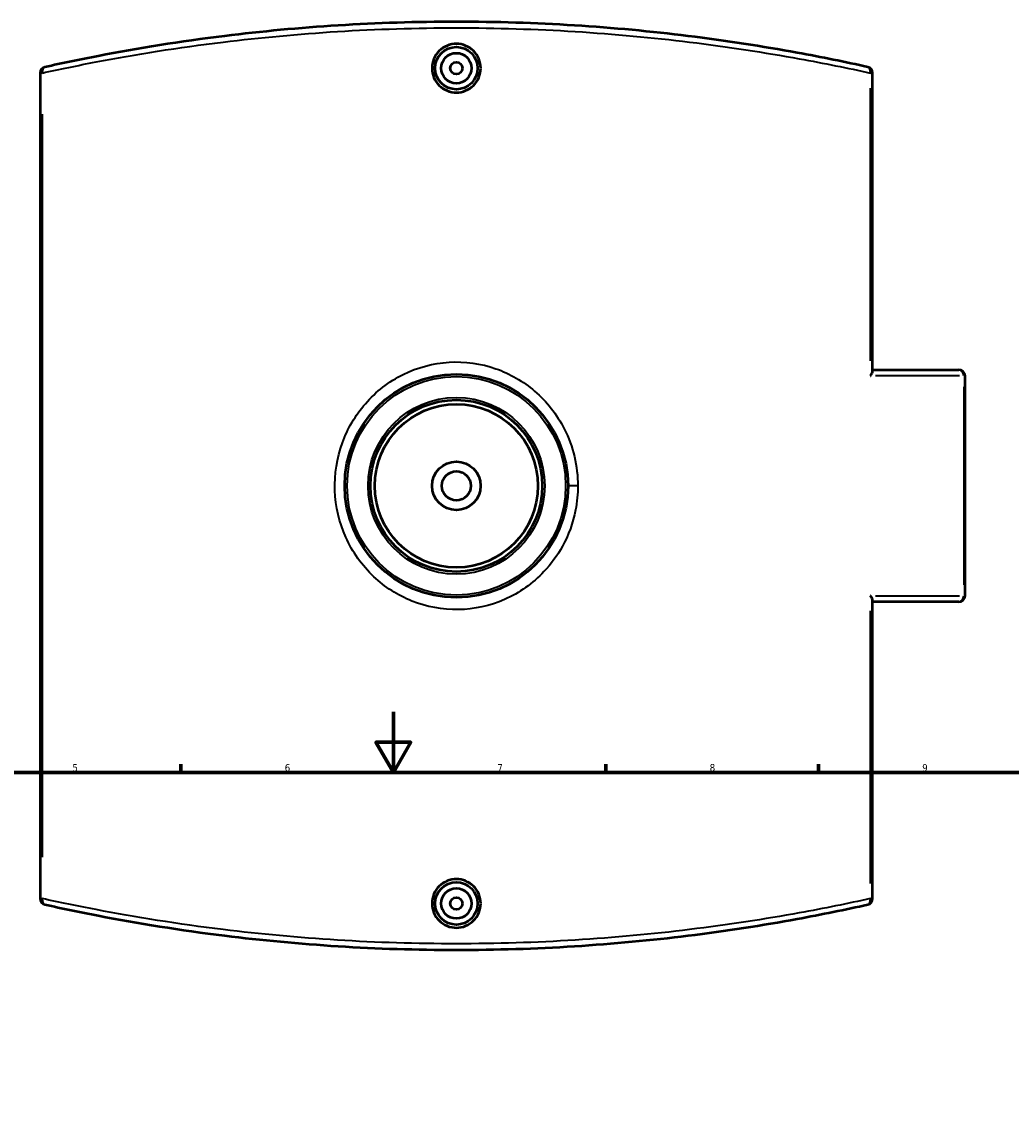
# Model space of a CAD drawing. Header units: millimetres. Extents: x -145 to 1380, y -196 to 822.
# Tile 5 of 9: x 298 to 624, y 463 to 822. Entities that reach past the tile are written whole.
import ezdxf

# ---------------------------------------------------------------- set-up
doc = ezdxf.new("R2010")
doc.units = ezdxf.units.MM
for name, color, linetype, lineweight in [('Border (ANSI)', 7, 'Continuous', 70), ('Visible (ANSI)', 7, 'Continuous', 50), ('Visible Narrow (ANSI)', 7, 'Continuous', 35)]:
    doc.layers.add(name, color=color, linetype=linetype, lineweight=lineweight)
doc.styles.add('Note Text (ANSI)', font='tahoma.ttf')

# ---------------------------------------------------------------- blocks, each defined once
blk = doc.blocks.new('Borders Default Border')
at = {"layer": 'Border (ANSI)'}
for p, q in [((350.42, 574), (350.42, 576.8)), ((490.58, 574), (490.58, 576.8)), ((560.67, 574), (560.67, 576.8))]:
    blk.add_line(p, q, dxfattribs=at)
at = {"layer": 'Border (ANSI)', "flags": 128}
for points in [[(420.5, 594), (420.5, 574), (414.73, 584), (426.27, 584), (420.5, 574)], [(20, 20), (20, 574), (821, 574), (821, 20), (20, 20)]]:
    blk.add_lwpolyline(points, dxfattribs=at)
at = {"layer": 'Border (ANSI)', "color": 5, "true_color": 0x0000ff, "char_height": 2.4, "attachment_point": 7, "style": 'Note Text (ANSI)'}
for s, insert in [('5', (314.67, 574.35)), ('6', (384.69, 574.35)), ('7', (454.8, 574.4)), ('8', (524.84, 574.35)), ('9', (594.92, 574.35))]:
    blk.add_mtext(s, dxfattribs=dict(at, insert=insert))

msp = doc.modelspace()

# ---------------------------------------------------------------- linework, layer by layer
at = {"layer": 'Visible (ANSI)'}
for p, q in [((304.031, 804.63), (304.031, 532.432)), ((578.531, 706.317), (578.531, 804.63)), ((578.531, 706.781), (607.031, 706.781)), ((609.031, 632.281), (609.031, 704.781)), ((578.531, 532.432), (578.531, 630.746)), ((607.031, 630.281), (578.531, 630.281))]:
    msp.add_line(p, q, dxfattribs=at)
for centre, radius in [((441.281, 806.231), 7), ((441.281, 806.231), 5), ((441.281, 806.231), 2), ((441.281, 668.531), 36.826), ((441.281, 668.531), 28.328), ((441.281, 668.531), 26.912), ((441.281, 668.531), 8), ((441.281, 668.531), 4.8), ((441.281, 530.831), 7), ((441.281, 530.831), 5), ((441.281, 530.831), 2)]:
    msp.add_circle(centre, radius, dxfattribs=at)
for centre, start, end in [((306.031, 804.63), 102.57421, 180), ((576.531, 804.63), 0, 77.42579), ((607.031, 704.781), 0, 90), ((607.031, 632.281), 270, 0), ((306.031, 532.432), 180, 257.42579), ((576.531, 532.432), 282.57421, 0)]:
    msp.add_arc(centre, 2, start, end, dxfattribs=at)
for points, knots in [([(576.967, 806.582), (569.596, 808.227), (561.806, 809.823), (542.312, 813.396), (530.27, 815.275), (505.623, 818.321), (493.049, 819.511), (467.409, 821.116), (454.345, 821.531), (441.281, 821.531), (428.217, 821.531), (415.154, 821.116), (389.514, 819.511), (376.94, 818.321), (350.166, 815.012), (336.18, 812.748), (317.099, 809.066), (311.225, 807.838), (305.596, 806.582)], [4.5964099, 4.5964099, 4.5964099, 4.5964099, 7.500563, 7.500563, 11.5448153, 11.5448153, 15.4513725, 15.4513725, 19.3579347, 19.3579347, 19.3579347, 23.264497, 23.264497, 27.1710542, 27.1710542, 31.9013103, 31.9013103, 34.1194323, 34.1194323, 34.1194323, 34.1194323]), ([(449.309, 806.231), (449.309, 805.224), (449.107, 804.15), (448.287, 802.174), (447.668, 801.273), (446.242, 799.85), (445.34, 799.234), (443.363, 798.417), (442.288, 798.217), (440.274, 798.217), (439.2, 798.417), (437.223, 799.234), (436.32, 799.85), (434.894, 801.273), (434.276, 802.174), (433.455, 804.15), (433.253, 805.224), (433.253, 806.231), (433.253, 807.239), (433.455, 808.314), (434.276, 810.29), (434.895, 811.192), (436.322, 812.614), (437.224, 813.23), (439.201, 814.046), (440.275, 814.246), (442.288, 814.246), (443.362, 814.046), (445.338, 813.23), (446.24, 812.614), (447.667, 811.192), (448.286, 810.29), (449.107, 808.314), (449.309, 807.239), (449.309, 806.231)], [2.4175051, 2.4175051, 2.4175051, 2.4175051, 2.7197498, 2.7197498, 3.0219946, 3.0219946, 3.3241261, 3.3241261, 3.6262576, 3.6262576, 3.9283891, 3.9283891, 4.2305206, 4.2305206, 4.5327653, 4.5327653, 4.83501, 4.83501, 4.83501, 5.1373847, 5.1373847, 5.4397594, 5.4397594, 5.741761, 5.741761, 6.0437626, 6.0437626, 6.3457642, 6.3457642, 6.6477658, 6.6477658, 6.9501405, 6.9501405, 7.2525151, 7.2525151, 7.2525151, 7.2525151]), ([(577.807, 704.781), (577.809, 704.784), (577.81, 704.786), (577.974, 704.998), (578.116, 705.209), (578.339, 705.609), (578.424, 705.799), (578.511, 706.097), (578.531, 706.213), (578.531, 706.317)], [-0.0008961, -0.0008961, -0.0008961, -0.0008961, 0, 0, 0.08937951, 0.08937951, 0.17454196, 0.17454196, 0.23286916, 0.23286916, 0.23286916, 0.23286916]), ([(578.531, 630.746), (578.531, 630.921), (578.475, 631.128), (578.255, 631.639), (578.056, 631.959), (577.81, 632.277), (577.809, 632.279), (577.807, 632.281)], [0, 0, 0, 0, 0.09779633, 0.09779633, 0.23101001, 0.23101001, 0.23189883, 0.23189883, 0.23189883, 0.23189883]), ([(449.309, 530.831), (449.309, 529.823), (449.107, 528.749), (448.286, 526.772), (447.667, 525.871), (446.24, 524.449), (445.338, 523.833), (443.362, 523.017), (442.288, 522.817), (440.275, 522.817), (439.201, 523.017), (437.224, 523.833), (436.322, 524.449), (434.895, 525.871), (434.276, 526.772), (433.455, 528.749), (433.253, 529.823), (433.253, 531.839), (433.455, 532.913), (434.276, 534.889), (434.894, 535.79), (436.32, 537.213), (437.223, 537.829), (439.2, 538.646), (440.274, 538.846), (442.288, 538.846), (443.363, 538.646), (445.34, 537.829), (446.242, 537.213), (447.668, 535.79), (448.287, 534.889), (449.107, 532.913), (449.309, 531.839), (449.309, 530.831)], [0, 0, 0, 0, 0.3023747, 0.3023747, 0.6047493, 0.6047493, 0.906751, 0.906751, 1.2087526, 1.2087526, 1.5107542, 1.5107542, 1.8127558, 1.8127558, 2.1151304, 2.1151304, 2.4175051, 2.4175051, 2.7197498, 2.7197498, 3.0219946, 3.0219946, 3.3241261, 3.3241261, 3.6262576, 3.6262576, 3.9283891, 3.9283891, 4.2305206, 4.2305206, 4.5327653, 4.5327653, 4.83501, 4.83501, 4.83501, 4.83501]), ([(305.596, 530.48), (311.225, 529.225), (317.099, 527.997), (336.18, 524.315), (350.166, 522.051), (376.94, 518.741), (389.514, 517.552), (415.154, 515.947), (428.217, 515.531), (441.281, 515.531), (454.345, 515.531), (467.409, 515.947), (493.049, 517.552), (505.623, 518.741), (530.27, 521.788), (542.312, 523.666), (561.806, 527.24), (569.596, 528.836), (576.967, 530.48)], [1.1401215, 1.1401215, 1.1401215, 1.1401215, 3.3582435, 3.3582435, 8.0884996, 8.0884996, 11.9950569, 11.9950569, 15.9016191, 15.9016191, 15.9016191, 19.8081813, 19.8081813, 23.7147385, 23.7147385, 27.7589908, 27.7589908, 30.6631439, 30.6631439, 30.6631439, 30.6631439])]:
    msp.add_open_spline(points, degree=3, knots=knots, dxfattribs=at)
at = {"layer": 'Visible Narrow (ANSI)'}
for p, q in [((304.689, 804.63), (304.033, 804.63)), ((578.529, 804.63), (577.874, 804.63)), ((577.807, 799.638), (577.807, 709.774)), ((304.755, 546.042), (304.755, 791.021)), ((607.213, 704.781), (579.495, 704.781)), ((609.03, 704.781), (608.636, 704.781)), ((608.595, 701.156), (608.595, 635.906)), ((481.089, 668.531), (478.117, 668.531)), ((579.495, 632.281), (607.213, 632.281)), ((608.636, 632.281), (609.03, 632.281)), ((577.807, 627.289), (577.807, 537.425)), ((304.033, 532.432), (304.689, 532.432)), ((577.874, 532.432), (578.529, 532.432))]:
    msp.add_line(p, q, dxfattribs=at)
for radius in [36.026, 29.128]:
    msp.add_circle((441.281, 668.531), radius, dxfattribs=at)
for centre, major_axis, ratio, start_param, end_param in [((306.031, 804.63), (-0.435, 1.952), 0.6287639, 0.0715728, 1.3598841), ((576.531, 804.63), (0.435, 1.952), 0.6287639, 4.9233012, 6.2116125), ((607.031, 704.781), (0, 2), 0.7818396, 4.7909288, 6.2046455), ((607.031, 632.281), (0, -2), 0.7818396, 0.0785398, 1.4922565), ((306.031, 532.432), (-0.435, -1.952), 0.6287639, 4.9233012, 6.2116125), ((576.531, 532.432), (0.435, -1.952), 0.6287639, 0.0715728, 1.3598841)]:
    msp.add_ellipse(centre, major_axis=major_axis, ratio=ratio, start_param=start_param, end_param=end_param, dxfattribs=at)
for points, knots in [([(304.755, 804.63), (310.419, 805.882), (316.329, 807.106), (335.529, 810.776), (349.601, 813.033), (376.541, 816.332), (389.193, 817.517), (414.992, 819.117), (428.136, 819.531), (441.281, 819.531), (454.426, 819.531), (467.57, 819.117), (493.369, 817.517), (506.021, 816.332), (530.821, 813.295), (542.938, 811.423), (562.553, 807.861), (570.391, 806.269), (577.807, 804.63)], [-34.1194323, -34.1194323, -34.1194323, -34.1194323, -31.9013103, -31.9013103, -27.1710542, -27.1710542, -23.264497, -23.264497, -19.3579347, -19.3579347, -19.3579347, -15.4513725, -15.4513725, -11.5448153, -11.5448153, -7.500563, -7.500563, -4.5964099, -4.5964099, -4.5964099, -4.5964099]), ([(481.359, 668.531), (481.359, 675.046), (479.797, 681.551), (474.449, 692.064), (471.113, 696.313), (463.329, 702.994), (458.957, 705.518), (449.345, 708.874), (444.073, 709.604), (433.642, 708.962), (428.487, 707.585), (419.041, 702.918), (414.761, 699.609), (407.989, 691.812), (405.402, 687.411), (401.879, 677.689), (401.038, 672.333), (401.426, 661.694), (402.656, 656.417), (407.017, 646.678), (410.175, 642.232), (417.691, 635.143), (421.963, 632.405), (431.458, 628.593), (436.719, 627.62), (447.189, 627.802), (452.392, 628.948), (462.06, 633.203), (466.506, 636.349), (472.54, 642.747), (474.583, 645.553), (478.294, 652.303), (479.766, 656.361), (481.099, 663.18), (481.359, 665.856), (481.359, 668.531)], [-22.2428748, -22.2428748, -22.2428748, -22.2428748, -20.5519875, -20.5519875, -19.1600078, -19.1600078, -17.8490482, -17.8490482, -16.4689605, -16.4689605, -15.0855213, -15.0855213, -13.6854489, -13.6854489, -12.371552, -12.371552, -10.9901871, -10.9901871, -9.6080899, -9.6080899, -8.2046233, -8.2046233, -6.8876759, -6.8876759, -5.5005284, -5.5005284, -4.1188239, -4.1188239, -2.709227, -2.709227, -1.8057619, -1.8057619, -0.6945238, -0.6945238, 0, 0, 0, 0]), ([(577.807, 532.432), (570.391, 530.794), (562.553, 529.202), (542.938, 525.64), (530.821, 523.768), (506.021, 520.731), (493.369, 519.546), (467.57, 517.945), (454.426, 517.531), (441.281, 517.531), (428.136, 517.531), (414.992, 517.945), (389.193, 519.546), (376.541, 520.731), (349.601, 524.03), (335.529, 526.286), (316.329, 529.957), (310.419, 531.181), (304.755, 532.432)], [-30.6631439, -30.6631439, -30.6631439, -30.6631439, -27.7589908, -27.7589908, -23.7147385, -23.7147385, -19.8081813, -19.8081813, -15.9016191, -15.9016191, -15.9016191, -11.9950569, -11.9950569, -8.0884996, -8.0884996, -3.3582435, -3.3582435, -1.1401215, -1.1401215, -1.1401215, -1.1401215])]:
    msp.add_open_spline(points, degree=3, knots=knots, dxfattribs=at)

# ---------------------------------------------------------------- block references
msp.add_blockref('Borders Default Border', (0, 0))

doc.saveas('drawing.dxf')
